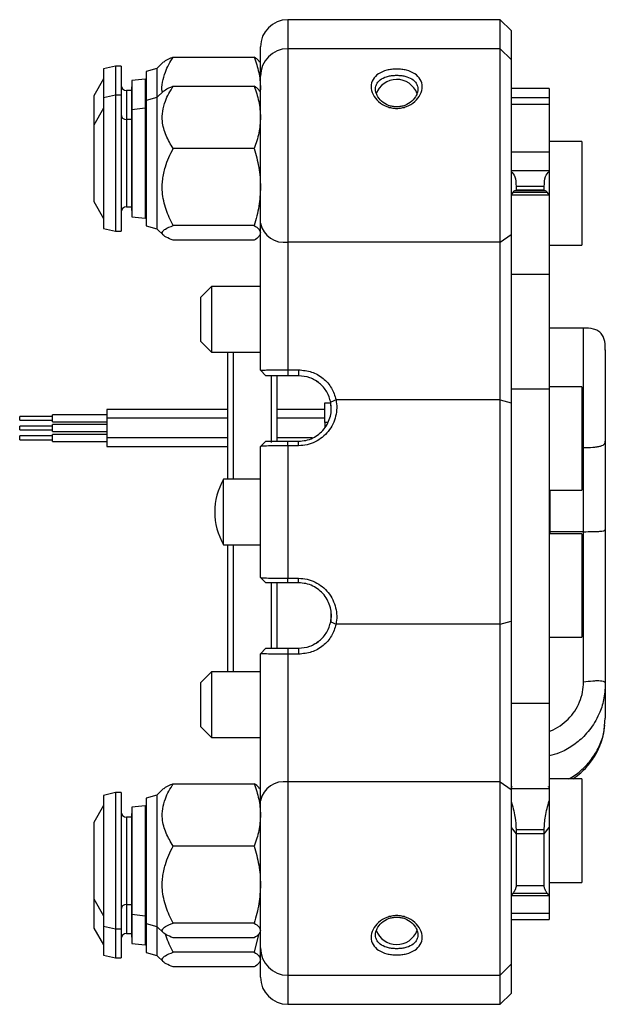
# Model space of a CAD drawing. Header units: millimetres. Extents: x 75.9 to 129.6, y 101.7 to 192.
import ezdxf

# ---------------------------------------------------------------- set-up
doc = ezdxf.new("R2010")
doc.units = ezdxf.units.MM

msp = doc.modelspace()

# ---------------------------------------------------------------- linework, layer by layer
at = {"color": 7, "linetype": 'Continuous', "lineweight": 25}
for p, q in [((119.991, 192.011), (100.491, 192.011)), ((120.991, 191.011), (119.991, 192.011)), ((119.991, 189.344), (119.991, 192.011)), ((120.991, 191.011), (120.991, 188.344)), ((97.991, 186.805), (97.991, 189.511)), ((119.991, 189.344), (100.491, 189.344)), ((120.991, 188.344), (119.991, 189.344)), ((119.991, 171.608), (119.991, 189.344)), ((89.094, 188.131), (88.491, 187.529)), ((89.979, 188.58), (97.411, 188.58)), ((97.991, 188.011), (97.92, 188.134)), ((120.991, 188.344), (120.991, 172.297)), ((84.691, 187.761), (83.591, 187.507)), ((83.591, 187.507), (83.591, 184.84)), ((85.191, 187.761), (84.691, 187.761)), ((84.691, 187.761), (84.691, 185.559)), ((85.191, 187.761), (85.191, 185.559)), ((88.491, 187.529), (87.491, 187.261)), ((87.491, 187.261), (87.491, 184.594)), ((88.491, 187.529), (88.491, 184.862)), ((83.591, 186.57), (82.691, 185.011)), ((86.191, 186.205), (86.168, 185.511)), ((87.404, 186.548), (86.191, 186.421)), ((86.191, 186.421), (86.191, 183.754)), ((87.491, 186.461), (87.404, 186.548)), ((87.404, 186.548), (87.404, 184.774)), ((97.991, 173.331), (97.991, 186.844)), ((84.691, 185.559), (84.691, 185.094)), ((85.191, 185.559), (85.191, 185.094)), ((86.168, 185.511), (85.691, 185.511)), ((86.168, 185.511), (86.168, 182.844)), ((89.094, 185.464), (88.491, 184.862)), ((89.979, 185.913), (97.411, 185.913)), ((97.991, 185.344), (97.92, 185.467)), ((97.991, 185.721), (97.957, 185.403)), ((124.491, 185.684), (120.991, 185.684)), ((124.491, 185.684), (124.491, 184.828)), ((82.691, 185.011), (82.691, 182.344)), ((84.691, 185.094), (83.591, 184.84)), ((83.591, 184.84), (83.591, 172.848)), ((85.191, 185.094), (84.691, 185.094)), ((84.691, 185.094), (84.691, 182.892)), ((85.191, 185.094), (85.191, 182.892)), ((87.404, 184.774), (87.404, 183.881)), ((88.491, 184.862), (87.491, 184.594)), ((87.491, 184.594), (87.491, 173.094)), ((88.491, 184.862), (88.491, 172.826)), ((124.491, 184.828), (120.991, 184.828)), ((124.491, 184.828), (124.491, 184.244)), ((83.591, 183.902), (82.691, 182.344)), ((86.191, 183.537), (86.168, 182.844)), ((87.404, 183.881), (86.191, 183.754)), ((86.191, 183.754), (86.191, 173.934)), ((87.491, 183.794), (87.404, 183.881)), ((87.404, 183.881), (87.404, 182.106)), ((124.491, 184.244), (120.991, 184.244)), ((124.491, 184.244), (124.491, 179.866)), ((84.691, 182.892), (84.691, 172.594)), ((85.191, 182.892), (85.191, 172.594)), ((86.168, 182.844), (85.691, 182.844)), ((86.168, 182.844), (86.168, 174.844)), ((82.691, 182.344), (82.691, 175.344)), ((87.404, 182.106), (87.404, 173.806)), ((127.491, 180.825), (124.491, 180.825)), ((127.491, 180.825), (127.491, 174.716)), ((97.411, 180.195), (89.979, 180.195)), ((124.491, 179.866), (120.991, 179.866)), ((124.491, 179.866), (124.491, 178.139)), ((124.491, 178.139), (120.991, 178.139)), ((124.491, 178.139), (124.491, 178.072)), ((124.491, 178.072), (124.491, 175.948)), ((124.11, 176.323), (121.372, 176.323)), ((121.453, 176.717), (121.453, 176.365)), ((124.03, 176.717), (121.453, 176.717)), ((124.03, 176.365), (121.453, 176.365)), ((124.03, 176.365), (124.03, 176.717)), ((82.691, 175.344), (83.591, 173.785)), ((121.141, 176.144), (120.991, 175.942)), ((124.491, 175.9), (120.991, 175.9)), ((124.342, 176.144), (121.141, 176.144)), ((124.491, 175.942), (124.342, 176.144)), ((124.491, 175.942), (124.491, 175.9)), ((124.491, 175.9), (124.491, 168.64)), ((85.691, 174.844), (86.168, 174.844)), ((86.168, 174.844), (86.191, 174.15)), ((127.491, 174.716), (127.491, 171.325)), ((86.191, 173.934), (87.404, 173.806)), ((87.404, 173.806), (87.491, 173.894)), ((83.591, 172.848), (84.691, 172.594)), ((84.691, 172.594), (85.191, 172.594)), ((87.491, 173.094), (88.491, 172.826)), ((88.491, 172.826), (89.107, 172.21)), ((97.411, 173.125), (89.979, 173.125)), ((97.991, 159.844), (97.991, 173.331)), ((97.411, 171.774), (89.979, 171.774)), ((97.92, 172.22), (97.991, 172.344)), ((119.991, 171.608), (120.991, 172.297)), ((120.991, 172.297), (120.991, 167.978)), ((119.991, 171.608), (100.491, 171.608)), ((100.491, 171.608), (100.491, 159.89)), ((119.991, 157.149), (119.991, 171.608)), ((124.491, 171.325), (127.491, 171.325)), ((124.491, 168.64), (120.991, 168.64)), ((124.491, 168.64), (124.491, 158.11)), ((93.491, 167.521), (92.491, 166.521)), ((97.991, 167.521), (93.491, 167.521)), ((93.491, 167.521), (93.491, 161.521)), ((120.991, 167.978), (120.991, 158.11)), ((92.491, 166.521), (92.491, 162.521)), ((127.641, 163.72), (124.491, 163.72)), ((92.491, 162.521), (93.491, 161.521)), ((93.491, 161.521), (97.991, 161.521)), ((94.991, 153.005), (94.991, 161.521)), ((95.491, 161.521), (95.491, 153.207)), ((97.991, 159.844), (98.491, 159.344)), ((98.991, 153.207), (98.991, 159.395)), ((99.491, 159.403), (99.491, 153.344)), ((100.491, 159.89), (101.491, 159.89)), ((100.491, 159.89), (100.491, 159.344)), ((101.491, 159.344), (100.491, 159.344)), ((101.491, 159.89), (101.491, 159.344)), ((124.491, 158.11), (120.991, 158.11)), ((120.991, 158.11), (120.991, 132.353)), ((127.491, 158.342), (124.491, 158.342)), ((124.491, 158.11), (124.491, 129.286)), ((127.491, 158.342), (127.491, 148.842)), ((103.891, 156.844), (104.441, 156.844)), ((103.891, 155.044), (103.891, 156.844)), ((104.927, 157.149), (104.436, 156.916)), ((104.488, 156.195), (104.436, 156.917)), ((104.442, 156.844), (104.448, 156.844)), ((119.991, 157.149), (104.927, 157.149)), ((119.991, 157.149), (120.991, 156.874)), ((119.991, 136.538), (119.991, 157.149)), ((78.891, 155.619), (75.891, 155.619)), ((75.891, 155.269), (75.891, 155.619)), ((83.891, 155.769), (78.891, 155.769)), ((78.891, 155.119), (78.891, 155.769)), ((94.991, 156.244), (83.891, 156.244)), ((83.891, 156.244), (83.891, 155.444)), ((83.891, 155.444), (83.891, 153.644)), ((103.891, 156.244), (99.491, 156.244)), ((75.891, 155.269), (78.891, 155.269)), ((78.891, 154.719), (75.891, 154.719)), ((75.891, 154.369), (75.891, 154.719)), ((78.891, 155.119), (83.891, 155.119)), ((83.891, 154.869), (78.891, 154.869)), ((78.891, 154.219), (78.891, 154.869)), ((103.891, 155.044), (103.891, 154.585)), ((75.891, 154.369), (78.891, 154.369)), ((78.891, 153.819), (75.891, 153.819)), ((75.891, 153.469), (75.891, 153.819)), ((78.891, 154.219), (83.891, 154.219)), ((83.891, 153.969), (78.891, 153.969)), ((78.891, 153.319), (78.891, 153.969)), ((83.891, 153.644), (83.891, 152.844)), ((75.891, 153.469), (78.891, 153.469)), ((78.891, 153.319), (83.891, 153.319)), ((83.891, 152.844), (94.991, 152.844)), ((94.991, 149.844), (94.991, 153.005)), ((95.491, 153.207), (95.491, 149.844)), ((97.991, 140.844), (97.991, 152.844)), ((100.491, 152.925), (100.491, 153.344)), ((100.491, 153.344), (101.491, 153.344)), ((100.491, 152.925), (100.491, 140.763)), ((101.491, 152.925), (100.491, 152.925)), ((101.491, 152.925), (101.491, 153.344)), ((97.991, 149.844), (94.598, 149.844)), ((94.598, 143.844), (94.598, 149.844)), ((124.491, 148.842), (127.491, 148.842)), ((124.541, 148.842), (124.541, 145.039)), ((124.541, 147.997), (124.491, 147.997)), ((124.541, 145.757), (124.491, 145.757)), ((127.491, 144.845), (124.491, 144.845)), ((127.641, 145.039), (124.541, 145.039)), ((124.541, 145.039), (124.541, 144.845)), ((127.491, 144.845), (127.491, 135.345)), ((94.598, 143.844), (97.991, 143.844)), ((94.991, 132.166), (94.991, 143.844)), ((95.491, 143.844), (95.491, 132.166)), ((98.991, 134.318), (98.991, 140.314)), ((99.491, 140.344), (99.491, 134.344)), ((100.491, 140.763), (101.491, 140.763)), ((100.491, 140.344), (100.491, 140.763)), ((101.491, 140.344), (100.491, 140.344)), ((101.491, 140.344), (101.491, 140.763)), ((104.488, 137.493), (104.436, 136.771)), ((104.436, 136.771), (104.927, 136.538)), ((119.991, 136.538), (104.927, 136.538)), ((119.991, 136.538), (120.991, 136.813)), ((119.991, 122.079), (119.991, 136.538)), ((124.491, 135.345), (127.491, 135.345)), ((98.491, 134.344), (97.991, 133.844)), ((97.991, 120.356), (97.991, 133.844)), ((100.491, 134.344), (100.491, 133.798)), ((100.491, 134.344), (101.491, 134.344)), ((100.491, 133.798), (100.491, 122.079)), ((101.491, 133.798), (100.491, 133.798)), ((101.491, 134.344), (101.491, 133.798)), ((93.491, 132.166), (92.491, 131.166)), ((97.991, 132.166), (93.491, 132.166)), ((93.491, 132.166), (93.491, 126.166)), ((120.991, 132.353), (120.991, 121.39)), ((92.491, 131.166), (92.491, 127.166)), ((129.641, 131.082), (129.641, 127.919)), ((124.491, 129.286), (120.991, 129.286)), ((124.491, 129.286), (124.491, 121.439)), ((129.57, 127.236), (129.641, 127.919)), ((92.491, 127.166), (93.491, 126.166)), ((93.491, 126.166), (97.991, 126.166)), ((119.991, 122.079), (100.491, 122.079)), ((119.991, 104.344), (119.991, 122.079)), ((119.991, 122.079), (120.991, 121.39)), ((127.491, 122.362), (124.491, 122.362)), ((127.491, 122.362), (127.491, 112.862)), ((84.691, 121.094), (83.591, 120.84)), ((85.191, 121.094), (84.691, 121.094)), ((84.691, 121.094), (84.691, 118.892)), ((85.191, 121.094), (85.191, 118.892)), ((89.094, 121.464), (88.491, 120.862)), ((89.979, 121.913), (97.411, 121.913)), ((97.991, 121.344), (97.92, 121.467)), ((124.491, 121.439), (120.991, 121.439)), ((120.991, 121.39), (120.991, 105.344)), ((124.491, 121.439), (124.491, 120.354)), ((83.591, 120.84), (83.591, 108.848)), ((88.491, 120.862), (87.491, 120.594)), ((87.491, 120.594), (87.491, 109.094)), ((88.491, 120.862), (88.491, 108.826)), ((97.991, 106.844), (97.991, 120.356)), ((124.491, 120.354), (124.491, 117.888)), ((83.591, 119.902), (82.691, 118.344)), ((86.191, 119.537), (86.168, 118.844)), ((87.404, 119.881), (86.191, 119.754)), ((86.191, 119.754), (86.191, 109.934)), ((87.491, 119.794), (87.404, 119.881)), ((87.404, 119.881), (87.404, 118.106)), ((82.691, 118.344), (82.691, 111.344)), ((84.691, 118.892), (84.691, 108.594)), ((85.191, 118.892), (85.191, 108.594)), ((86.168, 118.844), (85.691, 118.844)), ((86.168, 118.844), (86.168, 110.844)), ((87.404, 118.106), (87.404, 109.806)), ((120.991, 117.888), (121.453, 117.322)), ((121.453, 117.678), (121.453, 117.322)), ((124.03, 117.678), (121.453, 117.678)), ((124.03, 117.322), (124.491, 117.888)), ((124.03, 117.322), (124.03, 117.678)), ((124.491, 117.888), (124.491, 111.67)), ((124.03, 117.322), (121.453, 117.322)), ((121.453, 117.322), (121.453, 112.549)), ((124.03, 112.549), (124.03, 117.322)), ((97.411, 116.195), (89.979, 116.195)), ((124.03, 112.549), (121.453, 112.549)), ((124.491, 112.862), (127.491, 112.862)), ((82.691, 111.344), (83.591, 109.785)), ((82.691, 111.344), (82.691, 108.676)), ((121.141, 111.838), (120.991, 111.67)), ((124.491, 111.635), (120.991, 111.635)), ((124.342, 111.838), (121.141, 111.838)), ((124.491, 111.67), (124.342, 111.838)), ((124.491, 111.67), (124.491, 111.635)), ((124.491, 111.635), (124.491, 110.034)), ((85.691, 110.844), (86.168, 110.844)), ((86.168, 110.844), (86.191, 110.15)), ((86.168, 110.844), (86.168, 108.176)), ((86.191, 109.934), (87.404, 109.806)), ((86.191, 109.934), (86.191, 107.266)), ((87.404, 109.806), (87.491, 109.894)), ((87.404, 109.806), (87.404, 107.139)), ((120.991, 110.034), (124.491, 110.034)), ((120.991, 109.444), (124.491, 109.444)), ((124.491, 110.034), (124.491, 109.444)), ((82.691, 108.676), (83.591, 107.118)), ((83.591, 108.848), (84.691, 108.594)), ((83.591, 108.848), (83.591, 106.18)), ((84.691, 108.594), (85.191, 108.594)), ((84.691, 108.594), (84.691, 105.926)), ((85.191, 108.594), (85.191, 105.926)), ((87.491, 109.094), (88.491, 108.826)), ((87.491, 109.094), (87.491, 106.426)), ((88.491, 108.826), (89.107, 108.21)), ((88.491, 108.826), (88.491, 106.158)), ((97.411, 109.125), (89.979, 109.125)), ((85.691, 108.176), (86.168, 108.176)), ((86.168, 108.176), (86.191, 107.483)), ((97.411, 107.774), (89.979, 107.774)), ((97.804, 108.085), (97.411, 106.458)), ((97.92, 108.22), (97.991, 108.344)), ((86.191, 107.266), (87.404, 107.139)), ((87.404, 107.139), (87.491, 107.226)), ((97.991, 104.176), (97.991, 106.882)), ((83.591, 106.18), (84.691, 105.926)), ((84.691, 105.926), (85.191, 105.926)), ((87.491, 106.426), (88.491, 106.158)), ((88.491, 106.158), (89.107, 105.543)), ((97.411, 106.458), (89.979, 106.458)), ((97.411, 105.107), (89.979, 105.107)), ((97.92, 105.553), (97.991, 105.676)), ((119.991, 104.344), (120.991, 105.344)), ((120.991, 105.344), (120.991, 102.676)), ((100.491, 104.344), (119.991, 104.344)), ((119.991, 101.676), (119.991, 104.344)), ((119.991, 101.676), (120.991, 102.676)), ((100.491, 101.676), (119.991, 101.676))]:
    msp.add_line(p, q, dxfattribs=at)
at = {"color": 8, "linetype": 'Continuous', "lineweight": 25}
for p, q in [((100.491, 192.011), (100.491, 189.344)), ((100.491, 189.344), (100.491, 171.608)), ((85.691, 185.511), (85.691, 184.102)), ((85.691, 184.102), (85.691, 182.844)), ((85.691, 182.844), (85.691, 181.434)), ((85.691, 181.434), (85.691, 174.844)), ((121.419, 176.323), (121.453, 176.365)), ((124.03, 176.365), (124.064, 176.323)), ((94.991, 155.444), (83.891, 155.444)), ((103.891, 155.444), (99.491, 155.444)), ((104.187, 155.044), (103.891, 155.044)), ((94.991, 153.644), (83.891, 153.644)), ((102.728, 153.644), (99.491, 153.644)), ((127.641, 152.763), (127.491, 152.763)), ((100.491, 122.079), (100.491, 104.344)), ((120.991, 121.655), (121.098, 121.625)), ((124.385, 121.625), (124.491, 121.655)), ((85.691, 118.844), (85.691, 117.434)), ((85.691, 117.434), (85.691, 110.844)), ((85.691, 110.844), (85.691, 108.176)), ((100.491, 104.344), (100.491, 101.676))]:
    msp.add_line(p, q, dxfattribs=at)
at = {"color": 7, "linetype": 'Continuous', "lineweight": 25}
for centre, radius, start, end in [((100.491, 189.511), 2.5, 90, 180), ((100.491, 186.844), 2.5, 90, 180), ((110.491, 184.531), 2, 20.22879, 160.60493), ((85.691, 186.011), 0.5, 180, 270), ((85.691, 183.344), 0.5, 180, 270), ((85.691, 174.344), 0.5, 90, 180), ((100.163, 173.807), 2.223, 192.36891, 278.48856), ((99.794, 146.844), 6, 150, 210), ((100.163, 119.88), 2.223, 81.51144, 167.63109), ((85.691, 119.344), 0.5, 180, 270), ((85.691, 110.344), 0.5, 90, 180), ((110.491, 109.156), 2, 199.65308, 339.93372), ((85.691, 107.676), 0.5, 90, 180), ((100.491, 106.844), 2.5, 180, 270), ((100.491, 104.176), 2.5, 180, 270)]:
    msp.add_arc(centre, radius, start, end, dxfattribs=at)
for points, knots in [([(88.991, 185.361), (88.991, 185.361), (88.912, 185.661), (89.003, 186.294), (89.262, 187.39), (89.707, 188.129), (89.979, 188.58)], [0, 0, 0, 0, 0.000304, 0.274493, 0.557846, 1, 1, 1, 1]), ([(89.107, 188.119), (89.151, 188.165), (89.308, 188.326), (89.699, 188.474), (89.979, 188.58)], [0, 0, 0, 0, 0.285915, 1, 1, 1, 1]), ([(97.411, 188.58), (97.573, 188.116), (97.901, 187.179), (97.961, 186.21), (97.991, 185.721)], [0, 0, 0, 0, 0.495458, 1, 1, 1, 1]), ([(97.894, 188.119), (97.88, 188.16), (97.825, 188.317), (97.587, 188.468), (97.411, 188.58)], [0, 0, 0, 0, 0.263552, 1, 1, 1, 1]), ([(110.491, 187.483), (110.646, 187.478), (110.955, 187.467), (111.548, 187.354), (112.201, 187.081), (112.719, 186.557), (112.903, 185.88), (112.72, 185.142), (112.201, 184.47), (111.548, 184.071), (110.956, 183.903), (110.491, 183.86), (110.027, 183.904), (109.434, 184.071), (108.781, 184.471), (108.263, 185.142), (108.08, 185.88), (108.264, 186.557), (108.782, 187.082), (109.435, 187.354), (110.028, 187.467), (110.337, 187.478), (110.491, 187.483)], [0, 0, 0, 0, 0.0308363, 0.061844, 0.1238894, 0.1866505, 0.2499205, 0.3132589, 0.3761535, 0.43821, 0.4690319, 0.5000089, 0.5309864, 0.5618225, 0.6239155, 0.6867719, 0.7500757, 0.8133679, 0.8761556, 0.9381834, 0.9691799, 1, 1, 1, 1]), ([(110.491, 186.91), (110.363, 186.906), (110.107, 186.898), (109.617, 186.812), (109.077, 186.606), (108.716, 186.263), (108.567, 185.926), (108.529, 185.648), (108.567, 185.355), (108.716, 184.964), (109.076, 184.503), (109.616, 184.174), (110.106, 184.036), (110.491, 184), (110.876, 184.036), (111.366, 184.174), (111.906, 184.503), (112.267, 184.964), (112.416, 185.355), (112.454, 185.648), (112.416, 185.926), (112.267, 186.263), (111.906, 186.605), (111.366, 186.812), (110.876, 186.898), (110.619, 186.906), (110.491, 186.91)], [0, 0, 0, 0, 0.031241, 0.062606, 0.124996, 0.18738, 0.218733, 0.249926, 0.281285, 0.312482, 0.374933, 0.437388, 0.46859, 0.499991, 0.531391, 0.562579, 0.624998, 0.687488, 0.718717, 0.750078, 0.78126, 0.812602, 0.874959, 0.937367, 0.968742, 1, 1, 1, 1]), ([(89.979, 180.195), (89.744, 180.586), (89.264, 181.383), (88.95, 182.554), (88.98, 183.624), (89.272, 184.724), (89.711, 185.463), (89.979, 185.913)], [0, 0, 0, 0, 0.216191, 0.439774, 0.593429, 0.752219, 1, 1, 1, 1]), ([(89.107, 185.451), (89.151, 185.497), (89.308, 185.659), (89.699, 185.807), (89.979, 185.913)], [0, 0, 0, 0, 0.285915, 1, 1, 1, 1]), ([(97.411, 185.913), (97.573, 185.449), (97.901, 184.511), (97.961, 183.543), (97.991, 183.054)], [0, 0, 0, 0, 0.495458, 1, 1, 1, 1]), ([(97.894, 185.452), (97.88, 185.493), (97.825, 185.65), (97.587, 185.801), (97.411, 185.913)], [0, 0, 0, 0, 0.263552, 1, 1, 1, 1]), ([(97.991, 183.054), (97.962, 182.575), (97.903, 181.606), (97.576, 180.668), (97.411, 180.195)], [0, 0, 0, 0, 0.494511, 1, 1, 1, 1]), ([(89.979, 173.125), (89.857, 173.365), (89.614, 173.845), (89.317, 174.601), (89.093, 175.392), (88.984, 176.126), (88.965, 176.782), (89.006, 177.355), (89.103, 177.929), (89.28, 178.603), (89.561, 179.367), (89.839, 179.918), (89.979, 180.195)], [0, 0, 0, 0, 0.107757, 0.21611, 0.327224, 0.439837, 0.516334, 0.593483, 0.672567, 0.752236, 0.875551, 1, 1, 1, 1]), ([(97.411, 180.195), (97.494, 179.909), (97.66, 179.338), (97.843, 178.46), (97.968, 177.566), (97.983, 176.963), (97.991, 176.66)], [0, 0, 0, 0, 0.247269, 0.495363, 0.746874, 1, 1, 1, 1]), ([(120.991, 178.072), (121.126, 177.949), (121.391, 177.709), (121.433, 177.043), (121.453, 176.717)], [0, 0, 0, 0, 0.5101216, 1, 1, 1, 1]), ([(124.03, 176.717), (124.051, 177.05), (124.094, 177.715), (124.359, 177.953), (124.491, 178.072)], [0, 0, 0, 0, 0.5009271, 1, 1, 1, 1]), ([(97.991, 176.66), (97.962, 176.068), (97.903, 174.87), (97.576, 173.711), (97.411, 173.125)], [0, 0, 0, 0, 0.494511, 1, 1, 1, 1]), ([(121.372, 176.318), (121.361, 176.318), (121.327, 176.32), (121.246, 176.269), (121.179, 176.188), (121.141, 176.144)], [0, 0, 0, 0, 0.174586, 0.546141, 1, 1, 1, 1]), ([(124.342, 176.144), (124.299, 176.193), (124.22, 176.284), (124.138, 176.332), (124.112, 176.321), (124.11, 176.321)], [0, 0, 0, 0, 0.517749, 0.96986, 1, 1, 1, 1]), ([(89.979, 171.774), (89.744, 171.867), (89.264, 172.055), (88.95, 172.332), (88.98, 172.584), (89.272, 172.844), (89.711, 173.019), (89.979, 173.125)], [0, 0, 0, 0, 0.216191, 0.439774, 0.593429, 0.752219, 1, 1, 1, 1]), ([(97.411, 173.125), (97.573, 173.016), (97.901, 172.794), (97.961, 172.565), (97.991, 172.45)], [0, 0, 0, 0, 0.495458, 1, 1, 1, 1]), ([(97.894, 172.236), (97.88, 172.194), (97.825, 172.038), (97.587, 171.886), (97.411, 171.774)], [0, 0, 0, 0, 0.263552, 1, 1, 1, 1]), ([(129.641, 161.687), (129.639, 161.952), (129.636, 162.351), (129.49, 162.868), (129.287, 163.22), (128.968, 163.487), (128.415, 163.707), (127.955, 163.714), (127.641, 163.719)], [0, 0, 0, 0, 0.241333, 0.364007, 0.483071, 0.601951, 0.728963, 1, 1, 1, 1]), ([(129.641, 161.687), (129.641, 161.706), (129.641, 161.744), (129.641, 161.478), (129.641, 160.996), (129.641, 160.281), (129.641, 159.378), (129.641, 158.311), (129.641, 157.128), (129.641, 155.871), (129.641, 154.584), (129.641, 153.756), (129.641, 153.341)], [0, 0, 0, 0, 0.099971, 0.2, 0.29997, 0.4, 0.499971, 0.6, 0.699969, 0.799999, 0.899983, 1, 1, 1, 1]), ([(97.991, 159.844), (98.029, 159.849), (98.104, 159.86), (98.68, 159.876), (99.506, 159.887), (100.163, 159.889), (100.491, 159.89)], [0, 0, 0, 0, 0.249876, 0.49959, 0.749303, 1, 1, 1, 1]), ([(100.491, 159.344), (100.228, 159.344), (99.703, 159.344), (99.042, 159.344), (98.581, 159.344), (98.521, 159.344), (98.491, 159.344)], [0, 0, 0, 0, 0.250539, 0.5002, 0.74999, 1, 1, 1, 1]), ([(101.491, 159.89), (101.897, 159.85), (102.706, 159.771), (103.769, 159.155), (104.586, 158.257), (104.814, 157.517), (104.927, 157.149)], [0, 0, 0, 0, 0.253298, 0.504773, 0.75348, 1, 1, 1, 1]), ([(104.436, 156.916), (104.34, 157.242), (104.148, 157.89), (103.449, 158.688), (102.536, 159.238), (101.84, 159.308), (101.491, 159.344)], [0, 0, 0, 0, 0.2516003, 0.5015174, 0.7508214, 1, 1, 1, 1]), ([(103.252, 158.74), (103.189, 158.797), (103.047, 158.926), (102.882, 159.004), (102.791, 159.048)], [0, 0, 0, 0, 0.443634, 1, 1, 1, 1]), ([(104.927, 157.149), (104.96, 156.896), (105.025, 156.39), (104.916, 155.621), (104.656, 154.889), (104.238, 154.227), (103.684, 153.669), (103.02, 153.25), (102.276, 152.976), (101.753, 152.942), (101.491, 152.925)], [0, 0, 0, 0, 0.1255937, 0.2515553, 0.3766779, 0.5020298, 0.6270638, 0.7512397, 0.8756786, 1, 1, 1, 1]), ([(101.491, 153.344), (101.716, 153.358), (102.164, 153.387), (102.801, 153.619), (103.371, 153.973), (103.846, 154.445), (104.204, 155.005), (104.427, 155.624), (104.52, 156.274), (104.464, 156.702), (104.436, 156.916)], [0, 0, 0, 0, 0.1245527, 0.2492895, 0.3735629, 0.4982743, 0.6233919, 0.748316, 0.8737495, 1, 1, 1, 1]), ([(100.491, 152.925), (100.162, 152.924), (99.503, 152.921), (98.676, 152.903), (98.103, 152.877), (98.029, 152.855), (97.991, 152.844)], [0, 0, 0, 0, 0.250526, 0.50053, 0.750002, 1, 1, 1, 1]), ([(98.491, 153.343), (98.408, 153.26), (98.242, 153.094), (98.076, 152.929), (97.993, 152.847)], [0, 0, 0, 0, 0.500403, 1, 1, 1, 1]), ([(98.491, 153.344), (98.521, 153.344), (98.58, 153.344), (99.039, 153.344), (99.591, 153.344), (100.096, 153.344), (100.36, 153.344), (100.491, 153.344)], [0, 0, 0, 0, 0.250299, 0.499681, 0.749115, 0.874743, 1, 1, 1, 1]), ([(127.641, 152.763), (127.927, 152.764), (128.352, 152.766), (128.883, 152.818), (129.219, 152.885), (129.453, 152.983), (129.632, 153.136), (129.638, 153.259), (129.641, 153.341)], [0, 0, 0, 0, 0.255784, 0.381083, 0.5, 0.618917, 0.744216, 1, 1, 1, 1]), ([(127.641, 145.039), (127.927, 145.039), (128.352, 145.04), (128.883, 145.057), (129.219, 145.079), (129.453, 145.111), (129.632, 145.162), (129.638, 145.203), (129.641, 145.23)], [0, 0, 0, 0, 0.255784, 0.381083, 0.5, 0.618917, 0.744216, 1, 1, 1, 1]), ([(129.641, 145.23), (129.641, 143.66), (129.641, 140.521), (129.641, 135.793), (129.641, 132.653), (129.641, 131.082)], [0, 0, 0, 0, 0.333543, 0.666457, 1, 1, 1, 1]), ([(97.993, 140.841), (98.076, 140.758), (98.242, 140.593), (98.408, 140.427), (98.491, 140.344)], [0, 0, 0, 0, 0.499595, 1, 1, 1, 1]), ([(98.008, 140.841), (98.043, 140.831), (98.115, 140.81), (98.676, 140.784), (99.501, 140.766), (100.161, 140.764), (100.491, 140.763)], [0, 0, 0, 0, 0.2326777, 0.4878317, 0.7433158, 1, 1, 1, 1]), ([(100.491, 140.344), (100.359, 140.344), (100.095, 140.344), (99.589, 140.344), (99.037, 140.344), (98.58, 140.344), (98.521, 140.344), (98.491, 140.344)], [0, 0, 0, 0, 0.126098, 0.251442, 0.500775, 0.750266, 1, 1, 1, 1]), ([(101.491, 140.763), (101.752, 140.745), (102.274, 140.711), (103.017, 140.438), (103.682, 140.02), (104.236, 139.462), (104.654, 138.8), (104.915, 138.069), (105.025, 137.299), (104.96, 136.792), (104.927, 136.538)], [0, 0, 0, 0, 0.123869, 0.248296, 0.372662, 0.497356, 0.622823, 0.748209, 0.873741, 1, 1, 1, 1]), ([(104.436, 136.771), (104.464, 136.987), (104.52, 137.416), (104.426, 138.068), (104.202, 138.686), (103.844, 139.244), (103.37, 139.715), (102.801, 140.069), (102.163, 140.3), (101.715, 140.329), (101.491, 140.344)], [0, 0, 0, 0, 0.127143, 0.252466, 0.377651, 0.502285, 0.626346, 0.750989, 0.875697, 1, 1, 1, 1]), ([(101.491, 134.344), (101.84, 134.379), (102.537, 134.45), (103.45, 134.999), (104.148, 135.797), (104.34, 136.446), (104.436, 136.771)], [0, 0, 0, 0, 0.2492975, 0.4986545, 0.7485361, 1, 1, 1, 1]), ([(104.927, 136.538), (104.814, 136.17), (104.586, 135.43), (103.769, 134.533), (102.706, 133.916), (101.897, 133.837), (101.491, 133.798)], [0, 0, 0, 0, 0.246385, 0.495055, 0.746581, 1, 1, 1, 1]), ([(103.253, 134.948), (103.189, 134.89), (103.047, 134.761), (102.882, 134.683), (102.791, 134.64)], [0, 0, 0, 0, 0.444124, 1, 1, 1, 1]), ([(100.491, 133.798), (100.163, 133.798), (99.507, 133.8), (98.682, 133.812), (98.104, 133.827), (98.029, 133.838), (97.991, 133.844)], [0, 0, 0, 0, 0.25014, 0.499963, 0.749563, 1, 1, 1, 1]), ([(98.491, 134.344), (98.522, 134.344), (98.582, 134.344), (99.043, 134.344), (99.704, 134.344), (100.229, 134.344), (100.491, 134.344)], [0, 0, 0, 0, 0.2505704, 0.5002462, 0.7500183, 1, 1, 1, 1]), ([(127.641, 131.257), (127.926, 131.294), (128.35, 131.348), (128.88, 131.378), (129.217, 131.371), (129.452, 131.328), (129.632, 131.236), (129.638, 131.143), (129.641, 131.082)], [0, 0, 0, 0, 0.256109, 0.381353, 0.500002, 0.61862, 0.743805, 1, 1, 1, 1]), ([(126.645, 122.362), (126.791, 122.459), (127.17, 122.71), (127.804, 123.283), (128.569, 124.195), (129.132, 125.266), (129.478, 126.344), (129.563, 126.96), (129.608, 127.282)], [0, 0, 0, 0, 0.08852, 0.230676, 0.429583, 0.685866, 0.835791, 1, 1, 1, 1]), ([(89.979, 116.195), (89.744, 116.586), (89.264, 117.383), (88.95, 118.554), (88.98, 119.624), (89.272, 120.724), (89.711, 121.463), (89.979, 121.913)], [0, 0, 0, 0, 0.216191, 0.439774, 0.593429, 0.752219, 1, 1, 1, 1]), ([(89.107, 121.451), (89.151, 121.497), (89.308, 121.659), (89.699, 121.807), (89.979, 121.913)], [0, 0, 0, 0, 0.285915, 1, 1, 1, 1]), ([(97.411, 121.913), (97.573, 121.449), (97.901, 120.511), (97.961, 119.543), (97.991, 119.054)], [0, 0, 0, 0, 0.495458, 1, 1, 1, 1]), ([(97.894, 121.452), (97.88, 121.493), (97.825, 121.65), (97.587, 121.801), (97.411, 121.913)], [0, 0, 0, 0, 0.263552, 1, 1, 1, 1]), ([(120.991, 120.354), (121.126, 119.854), (121.391, 118.872), (121.433, 118.07), (121.453, 117.678)], [0, 0, 0, 0, 0.510122, 1, 1, 1, 1]), ([(124.03, 117.678), (124.051, 118.08), (124.094, 118.884), (124.359, 119.865), (124.491, 120.354)], [0, 0, 0, 0, 0.500927, 1, 1, 1, 1]), ([(97.991, 119.054), (97.962, 118.575), (97.903, 117.606), (97.576, 116.668), (97.411, 116.195)], [0, 0, 0, 0, 0.4945107, 1, 1, 1, 1]), ([(89.979, 109.125), (89.857, 109.365), (89.614, 109.845), (89.317, 110.601), (89.093, 111.392), (88.984, 112.126), (88.965, 112.782), (89.006, 113.355), (89.103, 113.929), (89.28, 114.603), (89.561, 115.367), (89.839, 115.918), (89.979, 116.195)], [0, 0, 0, 0, 0.107757, 0.21611, 0.327224, 0.439837, 0.516334, 0.593483, 0.672567, 0.752236, 0.875551, 1, 1, 1, 1]), ([(97.411, 116.195), (97.494, 115.909), (97.66, 115.338), (97.843, 114.46), (97.968, 113.566), (97.983, 112.963), (97.991, 112.66)], [0, 0, 0, 0, 0.247269, 0.495363, 0.746874, 1, 1, 1, 1]), ([(97.991, 112.66), (97.962, 112.068), (97.903, 110.87), (97.576, 109.711), (97.411, 109.125)], [0, 0, 0, 0, 0.494511, 1, 1, 1, 1]), ([(121.453, 112.549), (121.453, 112.53), (121.451, 112.491), (121.44, 112.426), (121.423, 112.357), (121.4, 112.286), (121.372, 112.214), (121.337, 112.138), (121.297, 112.062), (121.25, 111.982), (121.197, 111.905), (121.16, 111.86), (121.141, 111.838)], [0, 0, 0, 0, 0.084898, 0.172488, 0.257339, 0.344374, 0.435125, 0.527857, 0.632894, 0.740289, 0.868272, 1, 1, 1, 1]), ([(124.342, 111.838), (124.321, 111.863), (124.278, 111.914), (124.217, 112.006), (124.162, 112.105), (124.118, 112.197), (124.083, 112.285), (124.058, 112.363), (124.039, 112.441), (124.031, 112.503), (124.03, 112.537), (124.03, 112.549)], [0, 0, 0, 0, 0.145418, 0.2964, 0.423577, 0.555127, 0.651267, 0.750018, 0.84627, 0.946131, 1, 1, 1, 1]), ([(110.491, 106.204), (110.337, 106.209), (110.028, 106.22), (109.435, 106.333), (108.782, 106.606), (108.264, 107.13), (108.079, 107.807), (108.263, 108.545), (108.782, 109.217), (109.435, 109.617), (110.027, 109.784), (110.492, 109.827), (110.956, 109.784), (111.549, 109.616), (112.202, 109.217), (112.72, 108.545), (112.903, 107.807), (112.719, 107.13), (112.201, 106.606), (111.548, 106.333), (110.955, 106.22), (110.646, 106.209), (110.491, 106.204)], [0, 0, 0, 0, 0.0308363, 0.061844, 0.1238894, 0.1866505, 0.2499205, 0.3132589, 0.3761535, 0.43821, 0.4690319, 0.5000089, 0.5309864, 0.5618225, 0.6239155, 0.6867719, 0.7500757, 0.8133679, 0.8761556, 0.9381834, 0.9691799, 1, 1, 1, 1]), ([(110.491, 106.777), (110.619, 106.781), (110.876, 106.789), (111.366, 106.875), (111.906, 107.082), (112.267, 107.424), (112.416, 107.761), (112.454, 108.039), (112.416, 108.332), (112.267, 108.723), (111.907, 109.184), (111.367, 109.513), (110.877, 109.651), (110.492, 109.687), (110.107, 109.652), (109.617, 109.513), (109.077, 109.185), (108.716, 108.723), (108.567, 108.332), (108.529, 108.039), (108.567, 107.761), (108.716, 107.424), (109.077, 107.082), (109.617, 106.875), (110.107, 106.789), (110.363, 106.781), (110.491, 106.777)], [0, 0, 0, 0, 0.031241, 0.062606, 0.124996, 0.18738, 0.218733, 0.249926, 0.281285, 0.312482, 0.374933, 0.437388, 0.46859, 0.499991, 0.531391, 0.562579, 0.624998, 0.687488, 0.718717, 0.750078, 0.78126, 0.812602, 0.874959, 0.937367, 0.968742, 1, 1, 1, 1]), ([(89.979, 107.774), (89.744, 107.867), (89.264, 108.055), (88.95, 108.332), (88.98, 108.584), (89.272, 108.844), (89.711, 109.019), (89.979, 109.125)], [0, 0, 0, 0, 0.216191, 0.439774, 0.593429, 0.752219, 1, 1, 1, 1]), ([(97.411, 109.125), (97.573, 109.016), (97.901, 108.794), (97.961, 108.565), (97.991, 108.45)], [0, 0, 0, 0, 0.495458, 1, 1, 1, 1]), ([(89.979, 106.458), (89.859, 106.698), (89.618, 107.178), (89.385, 107.728), (89.301, 108.042), (89.286, 108.098)], [0, 0, 0, 0, 0.450145, 0.902781, 1, 1, 1, 1]), ([(97.894, 108.236), (97.88, 108.194), (97.825, 108.038), (97.587, 107.886), (97.411, 107.774)], [0, 0, 0, 0, 0.263552, 1, 1, 1, 1]), ([(89.979, 105.107), (89.744, 105.2), (89.264, 105.388), (88.95, 105.664), (88.98, 105.917), (89.272, 106.177), (89.711, 106.352), (89.979, 106.458)], [0, 0, 0, 0, 0.216191, 0.439774, 0.593429, 0.752219, 1, 1, 1, 1]), ([(97.411, 106.458), (97.573, 106.348), (97.901, 106.127), (97.961, 105.898), (97.991, 105.783)], [0, 0, 0, 0, 0.495458, 1, 1, 1, 1]), ([(97.894, 105.568), (97.88, 105.527), (97.825, 105.37), (97.587, 105.219), (97.411, 105.107)], [0, 0, 0, 0, 0.263552, 1, 1, 1, 1])]:
    msp.add_open_spline(points, degree=3, knots=knots, dxfattribs=at)
at = {"color": 8, "linetype": 'Continuous', "lineweight": 25}
for points, knots in [([(127.641, 152.763), (127.641, 153.305), (127.641, 154.389), (127.641, 156.071), (127.641, 157.714), (127.641, 159.263), (127.641, 160.656), (127.641, 161.839), (127.641, 162.773), (127.641, 163.399), (127.641, 163.711), (127.641, 163.687), (127.641, 163.679)], [0, 0, 0, 0, 0.105366, 0.210732, 0.316098, 0.421464, 0.52683, 0.632196, 0.737562, 0.842929, 0.948295, 1, 1, 1, 1]), ([(124.491, 126.733), (124.542, 126.748), (124.902, 126.852), (125.507, 127.214), (126.255, 127.815), (126.863, 128.558), (127.305, 129.4), (127.59, 130.311), (127.624, 130.942), (127.641, 131.257)], [0, 0, 0, 0, 0.0267472, 0.1908926, 0.353869, 0.5162571, 0.6778818, 0.8389153, 1, 1, 1, 1]), ([(129.641, 131.082), (129.611, 130.59), (129.553, 129.637), (129.152, 128.449), (128.679, 127.533), (128.204, 126.846), (127.544, 126.096), (126.63, 125.352), (125.548, 124.744), (124.799, 124.546), (124.491, 124.464)], [0, 0, 0, 0, 0.163625, 0.317177, 0.414049, 0.506467, 0.594447, 0.745296, 0.895545, 1, 1, 1, 1]), ([(126.28, 122.362), (126.379, 122.41), (126.88, 122.653), (127.645, 123.301), (128.52, 124.279), (129.148, 125.416), (129.508, 126.419), (129.555, 127.04), (129.57, 127.236)], [0, 0, 0, 0, 0.052479, 0.264844, 0.477209, 0.689574, 0.90194, 1, 1, 1, 1])]:
    msp.add_open_spline(points, degree=3, knots=knots, dxfattribs=at)
at = {"color": 7, "linetype": 'Continuous', "lineweight": 25}
for points in [[(127.641, 145.039), (127.641, 146.345), (127.641, 148.957), (127.641, 151.495), (127.641, 152.763)], [(129.641, 153.341), (129.641, 152.009), (129.641, 149.345), (129.641, 146.602), (129.641, 145.23)], [(127.641, 131.257), (127.641, 132.787), (127.641, 135.847), (127.641, 140.452), (127.641, 143.51), (127.641, 145.039)]]:
    msp.add_open_spline(points, degree=3, dxfattribs=at)

doc.saveas('drawing.dxf')
